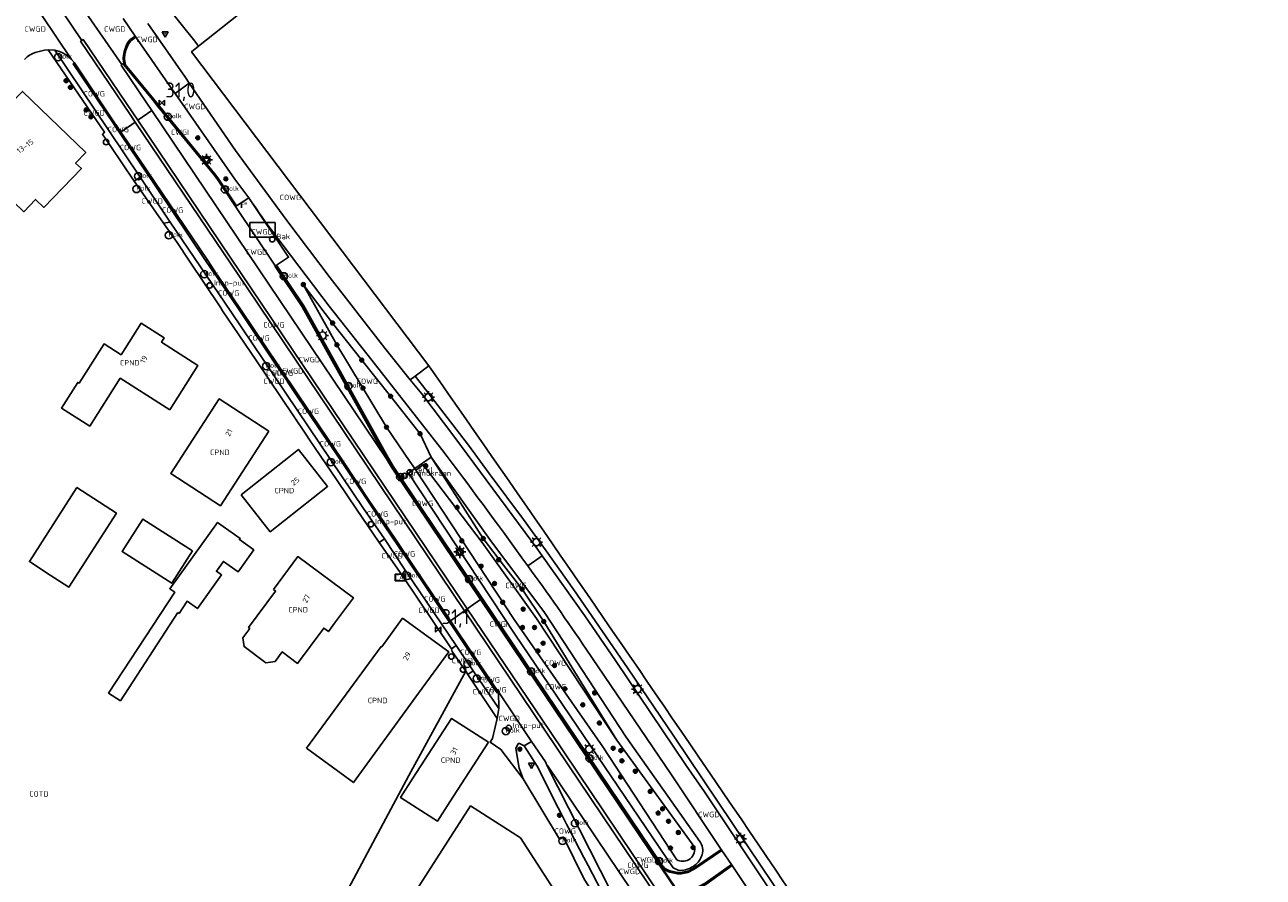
# Model space of a CAD drawing. Header units: metres. Extents: x 159597 to 163409, y 443622 to 446014.
# Tile 33 of 68: x 161433 to 161639, y 444549 to 444690. Entities that reach past the tile are written whole.
import ezdxf
from ezdxf.enums import TextEntityAlignment as Align

# ---------------------------------------------------------------- set-up
doc = ezdxf.new("R2010")
doc.units = ezdxf.units.M
doc.header["$LTSCALE"] = 4
doc.layers.get('0').update_dxf_attribs({"linetype": 'CONTINUOUS'})
for name, color, linetype in [('COTD', 7, 'CONTINUOUS'), ('COWG', 7, 'CONTINUOUS'), ('CPND', 7, 'CONTINUOUS'), ('CWGD', 7, 'CONTINUOUS'), ('CWGI', 7, 'CONTINUOUS'), ('G_BTD', 3, 'CONTINUOUS'), ('G_OTD', 32, 'CONTINUOUS'), ('G_OWG', 6, 'CONTINUOUS'), ('G_PND', 1, 'CONTINUOUS'), ('G_WGD', 7, 'CONTINUOUS'), ('G_WGI', 1, 'CONTINUOUS'), ('LWGI', 7, 'CONTINUOUS'), ('NAR', 7, 'CONTINUOUS'), ('PPALHM', 10, 'CONTINUOUS'), ('PVGO', 102, 'CONTINUOUS')]:
    doc.layers.add(name, color=color, linetype=linetype)
for name, color, linetype, true_color in [('PBAK', 7, 'CONTINUOUS', 0xbd2877), ('PBRD', 7, 'CONTINUOUS', 0xbd2877), ('PKST', 7, 'CONTINUOUS', 0xbd2877), ('PPAL', 7, 'CONTINUOUS', 0xbd2877), ('PPUT', 7, 'CONTINUOUS', 0xbd2877), ('PSTM', 7, 'CONTINUOUS', 0xde7233)]:
    doc.layers.add(name, color=color, linetype=linetype, true_color=true_color)
doc.styles.add('ISO', font='ISO')
doc.styles.get("Standard").update_dxf_attribs({"font": 'ISO'})

# ---------------------------------------------------------------- blocks, each defined once
blk = doc.blocks.new('verkeersteller')
at = {"color": 0}
blk.add_circle((0, 0), 0.45, dxfattribs=at)
blk = doc.blocks.new('boom')
at = {"color": 0}
for radius in [0.315, 0.225, 0.135]:
    blk.add_circle((0, 0), radius, dxfattribs=at)
blk = doc.blocks.new('verklikker')
at = {"color": 0}
blk.add_circle((0, 0), 0.45, dxfattribs=at)
at = {"color": 0, "style": 'ISO'}
blk.add_attdef('VERKLIKKER', (0.7, 0), '', height=0.9, dxfattribs=at)
blk = doc.blocks.new('lichtmast')
at = {"color": 0}
for p, q in [((-0.6, 0), (-1, 0)), ((-0.71, 0.71), (-0.42, 0.42)), ((0, 0.6), (0, 1)), ((0.42, 0.42), (0.71, 0.71)), ((0.6, 0), (1, 0)), ((-0.42, -0.42), (-0.71, -0.71)), ((0, -0.6), (0, -1)), ((0.42, -0.42), (0.71, -0.71))]:
    blk.add_line(p, q, dxfattribs=at)
blk.add_circle((0, 0), 0.6, dxfattribs=at)
blk = doc.blocks.new('haltepaal')
at = {"linetype": 'ByBlock', "lineweight": -2}
h = blk.add_hatch(color=0, dxfattribs=at)
h.dxf.hatch_style = 1
h.paths.add_polyline_path([(0.15, 0.45), (0.45, 0.45), (0.45, 0.8), (-0.15, 0.8), (-0.15, -0.1), (0, -0.1, -0.414214), (-0.1, 0, -1), (0.1, 0, -0.414214), (0, -0.1), (0.15, -0.1)])
h.paths.add_polyline_path([(0.15, 0.5), (0.15, 0.75), (0.4, 0.75), (0.4, 0.5)], flags=16)
at = {"linetype": 'ByBlock', "lineweight": -2, "true_color": 0x681648}
h = blk.add_hatch(color=219, dxfattribs=at)
h.dxf.hatch_style = 1
h.paths.add_polyline_path([(0.1, 0, 1), (-0.1, 0, 1)])
at = {"color": 0, "linetype": 'ByBlock', "lineweight": -2}
blk.add_attdef('HALTEPAAL', (0.5, 0.35), '', height=0.5, dxfattribs=at)
blk = doc.blocks.new('strooikist')
at = {"color": 0}
blk.add_circle((0, 0), 0.45, dxfattribs=at)
at = {"color": 0, "style": 'ISO'}
blk.add_attdef('STROOIKIST', (0.7, 0), '', height=0.9, dxfattribs=at)
blk = doc.blocks.new('abri')
at = {"color": 0}
for p, q in [((-2.1, 1.2), (2.1, 1.2)), ((-2.1, -1.2), (-2.1, 1.2)), ((2.1, 1.2), (2.1, -1.2)), ((2.1, -1.2), (-2.1, -1.2))]:
    blk.add_line(p, q, dxfattribs=at)
at = {"color": 0, "linetype": 'Continuous', "style": 'ISO', "flags": 2}
blk.add_attdef('ABRI', text='', height=0.8, dxfattribs=at).set_placement((0, 0), align=Align.MIDDLE_CENTER)
blk = doc.blocks.new('kolk')
at = {"color": 0}
blk.add_circle((0, 0), 0.6, dxfattribs=at)
at = {"color": 0, "linetype": 'Continuous', "style": 'ISO'}
blk.add_attdef('KOLK', (-0.04, -0.26), '', height=0.8, dxfattribs=at)
blk = doc.blocks.new('verkeersbord')
at = {"color": 0}
for p, q in [((0.5, 0.32), (-0.5, 0.32)), ((-0.5, 0.32), (0, -0.6)), ((0, -0.6), (0.5, 0.32))]:
    blk.add_line(p, q, dxfattribs=at)
blk = doc.blocks.new('klok')
at = {"color": 0}
blk.add_circle((0, 0), 0.45, dxfattribs=at)
at = {"style": 'ISO'}
blk.add_attdef('KLOK', (0.7, 0), '', height=0.9, dxfattribs=at)
blk = doc.blocks.new('schk-cai')
at = {"color": 0}
for p, q in [((0.86, 0.56), (-0.86, 0.56)), ((-0.86, 0.56), (-0.86, -0.56)), ((0.86, -0.56), (0.86, 0.56)), ((-0.86, -0.56), (0.86, -0.56))]:
    blk.add_line(p, q, dxfattribs=at)
at = {"color": 0, "linetype": 'Continuous', "style": 'ISO'}
blk.add_attdef('CAI', text='', height=0.8, dxfattribs=at).set_placement((-0.02, -0.03), align=Align.MIDDLE_CENTER)
blk = doc.blocks.new('verkeersbord-pl')
at = {"linetype": 'Continuous'}
blk.add_circle((0, 0), 0.03, dxfattribs=at)
blk = doc.blocks.new('brandkraan')
at = {"color": 0}
blk.add_circle((0, 0), 0.45, dxfattribs=at)
at = {"color": 0, "style": 'ISO'}
blk.add_attdef('BRANDKRAAN', (0.7, 0), '', height=0.9, dxfattribs=at)
blk = doc.blocks.new('kilometerpaal')
at = {"color": 0}
for p, q in [((-0.44, 0.44), (0.44, -0.44)), ((-0.44, -0.44), (-0.44, 0.44)), ((0.44, 0.44), (-0.44, -0.44)), ((0.44, -0.44), (0.44, 0.44))]:
    blk.add_line(p, q, dxfattribs=at)
at = {"color": 0, "style": 'ISO'}
blk.add_attdef('KILOMETERPAAL', (0.59, 0.87), '', height=2.5, dxfattribs=at)

msp = doc.modelspace()

# ---------------------------------------------------------------- linework, layer by layer
at = {"layer": 'G_BTD', "linetype": 'Continuous', "transparency": 33554687}
msp.add_lwpolyline([(161461.894, 444686.482), (161510.279, 444724.812)], dxfattribs=at)
at = {"layer": 'G_OTD', "linetype": 'Continuous', "transparency": 33554687}
for points in [[(161441.71, 444613.213), (161448.27, 444608.993), (161440.371, 444596.715), (161437.266, 444598.713), (161433.812, 444600.935), (161441.71, 444613.213)], [(161458.439, 444592.479), (161448.935, 444577.836), (161446.955, 444579.121), (161457.933, 444595.845), (161457.128, 444596.423), (161465.052, 444607.456), (161468.81, 444604.757), (161468.696, 444604.598), (161471.077, 444602.891), (161468.45, 444599.227), (161466.028, 444600.964), (161464.867, 444599.344), (161465.716, 444598.735), (161461.698, 444593.141), (161459.981, 444594.374), (161458.668, 444592.351), (161458.439, 444592.479)], [(161460.885, 444602.736), (161457.435, 444597.341), (161449.208, 444602.603), (161452.658, 444607.998), (161460.885, 444602.736)], [(161463.698, 444503.291), (161480.018, 444533.897), (161490.83, 444554.29), (161496.802, 444565.435), (161506.267, 444582.764)]]:
    msp.add_lwpolyline(points, dxfattribs=at)
at = {"layer": 'G_OWG', "linetype": 'Continuous', "transparency": 33554687}
for points in [[(161456.522, 444693.259), (161461.262, 444687.333), (161461.894, 444686.482)], [(161500.162, 444633.406), (161460.743, 444685.57), (161461.894, 444686.482)], [(161448.073, 444673.596), (161447.877, 444673.488)], [(161449.259, 444671.8), (161449.091, 444671.679)], [(161452.068, 444667.665), (161451.877, 444667.552)], [(161463.055, 444650.933), (161463.303, 444651.07)], [(161500.551, 444618.268), (161498.686, 444622.168), (161493.8, 444628.386), (161488.993, 444634.377), (161484.168, 444640.538), (161479.299, 444646.921), (161484.88, 444636.918), (161493.107, 444623.24), (161496.985, 444617.575), (161497.839, 444616.37)], [(161468.748, 444642.538), (161468.961, 444642.673)], [(161475.123, 444633.542), (161474.891, 444633.396)], [(161500.162, 444633.406), (161497.859, 444631.723)], [(161500.555, 444632.885), (161500.162, 444633.406)], [(161497.859, 444631.723), (161497.051, 444631.132)], [(161497.859, 444631.723), (161499.098, 444630.195), (161506.708, 444620.247), (161510.181, 444615.582), (161515.857, 444607.926), (161519.631, 444602.731), (161524.227, 444596.248), (161533.161, 444583.322), (161540.85, 444571.945), (161555.44, 444550.247), (161567.718, 444532.05), (161577.336, 444517.884), (161582.926, 444509.586), (161589.89, 444499.249), (161598.544, 444486.448), (161606.31, 444474.971), (161618.114, 444457.495), (161631.152, 444438.17), (161638.719, 444427.034)], [(161478.351, 444628.308), (161478.567, 444628.45)], [(161481.719, 444623.326), (161481.924, 444623.462)], [(161485.848, 444617.648), (161485.652, 444617.528)], [(161500.551, 444618.268), (161497.839, 444616.37)], [(161545.128, 444554.475), (161532.911, 444571.806), (161519.336, 444592.481), (161510.262, 444604.623), (161500.551, 444618.268)], [(161531.364, 444571.333), (161528.88, 444575.356), (161523.464, 444584.128), (161519.225, 444590.993), (161515.618, 444596.357), (161512.55, 444600.377), (161509.189, 444604.782), (161505.409, 444610.691), (161500.551, 444618.268)], [(161497.839, 444616.37), (161496.761, 444615.615), (161514.421, 444588.876), (161540.743, 444550.095), (161541.577, 444549.754), (161542.227, 444549.703)], [(161498.011, 444616.127), (161497.839, 444616.37)], [(161531.364, 444571.333), (161518.016, 444591.482), (161508.998, 444604.118), (161499.214, 444617.009), (161498.011, 444616.127)], [(161498.011, 444616.127), (161514.34, 444591.355), (161529.016, 444570.184), (161541.332, 444551.451)], [(161490.102, 444610.863), (161490.286, 444610.997)], [(161493.114, 444606.882), (161492.917, 444606.719)], [(161499.265, 444597.728), (161499.064, 444597.59)], [(161506.078, 444592.793), (161506.515, 444593.102)], [(161504.734, 444589.168), (161504.936, 444589.288)], [(161509.462, 444582.64), (161509.221, 444582.488)], [(161511.131, 444580.142), (161510.892, 444580.007)], [(161544.299, 444553.492), (161531.364, 444571.333)], [(161515.826, 444564.875), (161521.861, 444554.896), (161522.485, 444555.231), (161525.962, 444548.232), (161530.24, 444541.56)]]:
    msp.add_lwpolyline(points, dxfattribs=at)
for points in [[(161591.428, 444499.764, 0.0049199), (161500.555, 444632.885)], [(161545.128, 444554.475, -0.2411851), (161545.554, 444552.303)], [(161543.265, 444551.458, 0.3089005), (161544.299, 444553.492)], [(161544.258, 444550.505, 0.150532), (161545.554, 444552.303)], [(161543.265, 444551.458, -0.2540079), (161541.332, 444551.451)], [(161542.227, 444549.703, 0.1321519), (161544.258, 444550.505)]]:
    msp.add_lwpolyline(points, format="xyb", dxfattribs=at)
at = {"layer": 'G_PND', "linetype": 'Continuous', "transparency": 33554687}
for points in [[(161430.677, 444676.506), (161422.844, 444668.409), (161423.065, 444668.195), (161419.256, 444663.847), (161419.154, 444663.92), (161411.664, 444653.455), (161418.806, 444648.344), (161426.295, 444658.809), (161425.891, 444659.098), (161429.138, 444662.321), (161429.361, 444662.105), (161429.509, 444662.258), (161432.862, 444659.016), (161434.84, 444661.062), (161436.22, 444659.728), (161442.433, 444666.156), (161441.479, 444667.078), (161443.165, 444668.823), (161432.662, 444678.975), (161430.468, 444676.708), (161430.677, 444676.506)], [(161457.109, 444626.124), (161461.796, 444633.476), (161455.745, 444637.334), (161456.204, 444638.054), (161452.367, 444640.501), (161449.032, 444635.271), (161446.21, 444637.072), (161442.046, 444630.548), (161441.847, 444630.675), (161439.142, 444626.431), (161443.84, 444623.436), (161448.893, 444631.362), (161457.109, 444626.124)], [(161473.579, 444622.589), (161465.322, 444627.949), (161457.279, 444615.558), (161465.535, 444610.198), (161473.579, 444622.589)], [(161468.957, 444612.022), (161478.485, 444619.557), (161483.333, 444613.427), (161473.806, 444605.891), (161468.957, 444612.022)], [(161474.342, 444596.307), (161478.378, 444601.767), (161487.612, 444594.941), (161484.66, 444590.948), (161483.465, 444589.331), (161482.698, 444589.901), (161478.352, 444584.051), (161475.786, 444585.958), (161474.598, 444584.359), (161473.07, 444584.157), (161469.463, 444586.837), (161469.267, 444588.318), (161470.395, 444589.837), (161470.201, 444589.981), (161474.687, 444596.052), (161474.342, 444596.307)], [(161479.814, 444569.966), (161492.243, 444586.84), (161492.321, 444586.783), (161495.794, 444591.535), (161503.448, 444585.941), (161498.451, 444579.105), (161487.608, 444564.269), (161479.814, 444569.966)], [(161510.039, 444570.966), (161503.641, 444561.06), (161501.574, 444557.859), (161495.448, 444561.778), (161497.501, 444564.988), (161503.915, 444574.921), (161510.039, 444570.966)], [(161517.93, 444520.985), (161519.695, 444519.851), (161522.008, 444523.452), (161520.258, 444524.576), (161527.641, 444536.073), (161515.352, 444555.072), (161507.066, 444560.393), (161469.04, 444501.176), (161470.862, 444500), (161494.58, 444484.7), (161517.93, 444520.985)]]:
    msp.add_lwpolyline(points, dxfattribs=at)
at = {"layer": 'G_WGD', "linetype": 'Continuous', "transparency": 33554687}
for points in [[(161440.803, 444684.296), (161430.832, 444699.125)], [(161442.519, 444687.443), (161436.11, 444696.986)], [(161443.247, 444691.981), (161449.142, 444683.447)], [(161451.35, 444688.156), (161449.371, 444691.096)], [(161453.494, 444690.264), (161459.711, 444681.285), (161460.367, 444680.33)], [(161451.797, 444674.176), (161450.966, 444675.408), (161442.724, 444687.578), (161442.519, 444687.443)], [(161450.508, 444687.533), (161451.35, 444688.156)], [(161451.35, 444688.156), (161451.476, 444687.975)], [(161451.476, 444687.975), (161457.268, 444679.643), (161457.998, 444678.602)], [(161435.67, 444685.682), (161436.298, 444685.81), (161436.935, 444685.888)], [(161436.935, 444685.888), (161438.024, 444685.793)], [(161436.935, 444685.888), (161446.295, 444672.191), (161445.953, 444671.848), (161446.283, 444671.367), (161447.329, 444669.847), (161451.199, 444664.077)], [(161438.024, 444685.793), (161446.866, 444672.645), (161452.179, 444664.759)], [(161442.519, 444687.443), (161442.314, 444687.308), (161450.557, 444675.135), (161451.393, 444673.898)], [(161440.803, 444684.296), (161441.273, 444683.712)], [(161441.273, 444683.712), (161441.067, 444683.543), (161447.877, 444673.488)], [(161448.073, 444673.596), (161441.273, 444683.712)], [(161449.142, 444683.447), (161449.053, 444683.354), (161453.332, 444676.999), (161454.146, 444675.792)], [(161449.142, 444683.447), (161449.468, 444683.66)], [(161449.468, 444683.66), (161449.478, 444683.367), (161454.236, 444677.606), (161455.154, 444676.486), (161464.376, 444665.229), (161464.913, 444664.522), (161468.042, 444659.884)], [(161457.998, 444678.602), (161460.367, 444680.33)], [(161460.367, 444680.33), (161468.025, 444669.182), (161476.584, 444657.558), (161483.766, 444648.03), (161492.808, 444636.366), (161497.051, 444631.132)], [(161457.998, 444678.602), (161467.949, 444664.412), (161470.249, 444661.319)], [(161451.797, 444674.176), (161454.146, 444675.792)], [(161494.025, 444616.656), (161493.102, 444618.025), (161454.146, 444675.792)], [(161449.091, 444671.679), (161447.948, 444673.382), (161447.877, 444673.488)], [(161448.073, 444673.596), (161448.133, 444673.507), (161448.973, 444672.233)], [(161451.393, 444673.898), (161448.973, 444672.233)], [(161506.078, 444592.793), (161469.988, 444646.373), (161451.393, 444673.898)], [(161506.515, 444593.102), (161451.797, 444674.176)], [(161449.259, 444671.8), (161448.973, 444672.233)], [(161451.877, 444667.552), (161449.091, 444671.679)], [(161452.068, 444667.665), (161449.259, 444671.8)], [(161463.055, 444650.933), (161451.877, 444667.552)], [(161463.303, 444651.07), (161452.068, 444667.665)], [(161451.199, 444664.077), (161452.179, 444664.759)], [(161456.104, 444657.119), (161451.495, 444663.671), (161451.199, 444664.077)], [(161457.205, 444657.291), (161452.179, 444664.759)], [(161474.868, 444650.118), (161476.857, 444651.452), (161470.246, 444661.317), (161468.226, 444660.004)], [(161468.042, 444659.884), (161468.226, 444660.004)], [(161474.685, 444649.996), (161468.042, 444659.884)], [(161456.104, 444657.119), (161457.205, 444657.291)], [(161491.882, 444604.112), (161488.109, 444609.644), (161486.634, 444611.849), (161484.815, 444614.565), (161480.333, 444621.155), (161479.713, 444622.066), (161471.52, 444634.236), (161468.566, 444638.568), (161465.902, 444642.555), (161465.594, 444643.039), (161460.272, 444650.965), (161458.365, 444653.886), (161456.104, 444657.119)], [(161492.777, 444604.706), (161489.298, 444609.773), (161467.286, 444642.472), (161457.205, 444657.291)], [(161502.315, 444619.539), (161490.704, 444634.376), (161483.614, 444643.328), (161475.969, 444653.384)], [(161463.055, 444650.933), (161464.732, 444648.469)], [(161463.303, 444651.07), (161464.959, 444648.592)], [(161464.83, 444648.346), (161464.732, 444648.469)], [(161465.04, 444648.479), (161464.959, 444648.592)], [(161468.961, 444642.673), (161465.04, 444648.479)], [(161474.868, 444650.118), (161474.768, 444650.052), (161474.685, 444649.996)], [(161474.685, 444649.996), (161479.191, 444643.26), (161493.018, 444618.364), (161494.025, 444616.656)], [(161468.748, 444642.538), (161464.83, 444648.346)], [(161468.748, 444642.538), (161474.891, 444633.396)], [(161468.961, 444642.673), (161475.123, 444633.542)], [(161476.599, 444630.935), (161474.891, 444633.396)], [(161476.782, 444631.071), (161475.123, 444633.542)], [(161476.664, 444630.789), (161476.599, 444630.935)], [(161478.351, 444628.308), (161476.664, 444630.789)], [(161476.883, 444630.922), (161476.782, 444631.071)], [(161478.567, 444628.45), (161476.883, 444630.922)], [(161497.051, 444631.132), (161498.973, 444628.761), (161504.484, 444621.544), (161518.2, 444603.02), (161518.985, 444601.908)], [(161478.351, 444628.308), (161481.719, 444623.326)], [(161478.567, 444628.45), (161481.924, 444623.462)], [(161481.719, 444623.326), (161485.652, 444617.528)], [(161481.924, 444623.462), (161485.848, 444617.648)], [(161490.102, 444610.863), (161485.652, 444617.528)], [(161490.286, 444610.997), (161485.848, 444617.648)], [(161508.812, 444594.724), (161494.025, 444616.656)], [(161490.102, 444610.863), (161492.917, 444606.719)], [(161490.286, 444610.997), (161493.114, 444606.882)], [(161499.064, 444597.59), (161492.917, 444606.719)], [(161499.265, 444597.728), (161493.114, 444606.882)], [(161491.882, 444604.112), (161492.777, 444604.706)], [(161495.673, 444598.755), (161491.882, 444604.112)], [(161496.228, 444599.534), (161492.777, 444604.706)], [(161516.589, 444600.216), (161515.879, 444601.187)], [(161518.985, 444601.908), (161516.589, 444600.216)], [(161518.985, 444601.908), (161526.042, 444591.916), (161531.12, 444584.556), (161542.907, 444567.117), (161545.925, 444562.753), (161559.304, 444542.629), (161571.027, 444525.46), (161576.685, 444517.075)], [(161495.673, 444598.755), (161496.228, 444599.534)], [(161504.677, 444586.991), (161496.228, 444599.534)], [(161503.923, 444586.455), (161495.673, 444598.755)], [(161502.978, 444591.764), (161499.064, 444597.59)], [(161503.2, 444591.924), (161499.265, 444597.728)], [(161506.515, 444593.102), (161508.73, 444594.666), (161508.812, 444594.724)], [(161506.515, 444593.102), (161520.269, 444572.724), (161563.658, 444508.283)], [(161538.642, 444550.479), (161508.812, 444594.724)], [(161502.978, 444591.764), (161503.043, 444591.649)], [(161503.043, 444591.649), (161503.503, 444590.975), (161504.734, 444589.168)], [(161503.2, 444591.924), (161503.273, 444591.791)], [(161503.273, 444591.791), (161503.716, 444591.125)], [(161506.078, 444592.793), (161503.716, 444591.125)], [(161504.936, 444589.288), (161503.716, 444591.125)], [(161506.078, 444592.793), (161563.206, 444507.978)], [(161509.221, 444582.488), (161504.734, 444589.168)], [(161509.462, 444582.64), (161504.936, 444589.288)], [(161503.923, 444586.455), (161504.677, 444586.991)], [(161507.505, 444582.827), (161504.677, 444586.991)], [(161506.267, 444582.764), (161504.005, 444586.02), (161503.923, 444586.455)], [(161548.695, 444553.152), (161540.356, 444565.738), (161526.268, 444586.421)], [(161506.267, 444582.764), (161506.637, 444582.231)], [(161506.637, 444582.231), (161507.505, 444582.827)], [(161511.761, 444576.561), (161507.505, 444582.827)], [(161511.131, 444580.142), (161509.462, 444582.64)], [(161511.475, 444574.919), (161506.637, 444582.231)], [(161510.892, 444580.007), (161509.221, 444582.488)], [(161510.892, 444580.007), (161511.465, 444579.176), (161511.689, 444579.341)], [(161511.131, 444580.142), (161511.689, 444579.341)], [(161511.689, 444579.341), (161511.761, 444576.561)], [(161511.689, 444579.341), (161517.189, 444571.103)], [(161511.761, 444576.561), (161511.475, 444574.919)], [(161511.475, 444574.919), (161510.702, 444571.572), (161510.353, 444570.948), (161512.116, 444569.772), (161515.826, 444564.875)], [(161515.826, 444564.875), (161515.135, 444566.655), (161514.591, 444569.902), (161514.981, 444570.743), (161515.175, 444570.778), (161515.978, 444570.366)], [(161515.978, 444570.366), (161517.189, 444571.103)], [(161515.978, 444570.366), (161518.135, 444566.995)], [(161517.189, 444571.103), (161519.498, 444567.686), (161519.788, 444567.049)], [(161549.81, 444522.628), (161519.847, 444567.103), (161519.788, 444567.049)], [(161549.81, 444522.628), (161539.224, 444533.166), (161530.396, 444546.225), (161519.788, 444567.049)], [(161543.4, 444549.43), (161544.491, 444550.048), (161548.817, 444552.969)], [(161548.817, 444552.969), (161548.695, 444553.152)], [(161550.417, 444550.665), (161548.817, 444552.969)], [(161543.687, 444542.993), (161538.642, 444550.479)], [(161550.417, 444550.665), (161546.025, 444547.558), (161545.011, 444547.032), (161544.334, 444546.389)], [(161550.539, 444550.482), (161550.417, 444550.665)], [(161550.539, 444550.482), (161556.89, 444540.959)], [(161540.149, 444549.4), (161541.188, 444549.156)]]:
    msp.add_lwpolyline(points, dxfattribs=at)
for points in [[(161449.748, 444686.197, -0.1165276), (161450.508, 444687.533)], [(161433.938, 444685.043, -0.057061), (161435.67, 444685.682)], [(161438.024, 444685.793, -0.1506673), (161440.803, 444684.296)], [(161449.468, 444683.66, -0.1513865), (161449.748, 444686.197)], [(161433.009, 444684.257, -0.1032187), (161433.938, 444685.043)], [(161475.969, 444653.384, -0.0183848), (161470.249, 444661.319)], [(161515.879, 444601.187, 0.0062051), (161502.315, 444619.539)], [(161526.268, 444586.421, 0.0088719), (161516.589, 444600.216)], [(161529.466, 444545.005, -0.005496), (161518.135, 444566.995)], [(161538.642, 444550.479, 0.034024), (161539.033, 444550.077)], [(161539.033, 444550.077, 0.1320484), (161540.149, 444549.4)], [(161541.188, 444549.156, 0.1057323), (161543.4, 444549.43)]]:
    msp.add_lwpolyline(points, format="xyb", dxfattribs=at)
at = {"layer": 'G_WGI', "linetype": 'Continuous', "transparency": 33554687}
for points in [[(161450.656, 444687.368), (161451.476, 444687.975)], [(161468.226, 444660.004), (161465.092, 444664.65), (161464.549, 444665.365), (161454.419, 444677.729), (161449.695, 444683.449), (161449.687, 444683.685)], [(161538.818, 444550.612), (161508.992, 444594.851), (161494.211, 444616.773), (161493.209, 444618.473), (161479.379, 444643.375), (161474.868, 444650.118)], [(161548.695, 444553.152), (161544.375, 444550.235), (161543.309, 444549.631)], [(161544.497, 444546.24), (161545.14, 444546.851), (161546.14, 444547.37), (161550.539, 444550.482)], [(161541.223, 444549.374), (161540.205, 444549.613)]]:
    msp.add_lwpolyline(points, dxfattribs=at)
for points in [[(161449.687, 444683.685, -0.1534616), (161449.955, 444686.122)], [(161449.955, 444686.122, -0.1165175), (161450.656, 444687.368)], [(161538.818, 444550.612, 0.0356778), (161539.192, 444550.229)], [(161540.205, 444549.613, -0.1306266), (161539.192, 444550.229)], [(161543.309, 444549.631, -0.1039841), (161541.223, 444549.374)]]:
    msp.add_lwpolyline(points, format="xyb", dxfattribs=at)
at = {"layer": 'LWGI', "transparency": 33554687}
for points in [[(161493.102, 444618.025), (161492.931, 444618.314), (161479.106, 444643.208), (161474.602, 444649.94), (161474.685, 444649.996)], [(161508.73, 444594.666), (161493.94, 444616.603), (161493.102, 444618.025)], [(161565.952, 444509.832), (161553.813, 444527.872), (161543.604, 444542.936), (161538.559, 444550.423), (161508.73, 444594.666)]]:
    msp.add_lwpolyline(points, dxfattribs=at)

# ---------------------------------------------------------------- block references
at = {"layer": 'PBAK', "transparency": 33554687}
msp.add_blockref('strooikist', (161474.135, 444654.442), dxfattribs=at).add_auto_attribs({'STROOIKIST': 'Bak'})
at = {"layer": 'PBRD', "transparency": 33554687}
for p in [(161456.355, 444688.565), (161463.229, 444667.596), (161505.275, 444602.536), (161517.183, 444567.181)]:
    msp.add_blockref('verkeersbord', p, dxfattribs=at)
msp.add_blockref('verklikker', (161496.986, 444615.77), dxfattribs=at).add_auto_attribs({'VERKLIKKER': 'verkl '})
at = {"layer": 'PKST', "transparency": 33554687}
msp.add_blockref('schk-cai', (161495.431, 444598.317), dxfattribs=at).add_auto_attribs({'CAI': 'CAI'})
at = {"layer": 'PPAL', "transparency": 33554687}
for name, p in [('verkeersbord-pl', (161456.355, 444688.565)), ('verkeersteller', (161446.544, 444670.558)), ('lichtmast', (161463.229, 444667.596)), ('lichtmast', (161482.507, 444638.447)), ('lichtmast', (161500.091, 444628.25)), ('lichtmast', (161518.032, 444604.182)), ('lichtmast', (161505.275, 444602.536)), ('verkeersteller', (161503.873, 444585.182)), ('verkeersteller', (161505.813, 444583.026)), ('lichtmast', (161534.808, 444579.768)), ('lichtmast', (161526.778, 444569.81)), ('verkeersbord-pl', (161517.183, 444567.181)), ('lichtmast', (161551.905, 444554.926))]:
    msp.add_blockref(name, p, dxfattribs=at)
msp.add_blockref('haltepaal', (161469.041, 444659.752), dxfattribs=at).add_auto_attribs({'HALTEPAAL': 'H'})
at = {"layer": 'PPALHM', "transparency": 33554687}
for p, values in [((161455.788, 444677.09), {'KILOMETERPAAL': '31,0'}), ((161501.671, 444589.681), {'KILOMETERPAAL': '31,1'})]:
    msp.add_blockref('kilometerpaal', p, dxfattribs=at).add_auto_attribs(values)
at = {"layer": 'PPUT', "transparency": 33554687}
for name, p, values in [('kolk', (161438.571, 444684.665), {'KOLK': 'Kolk'}), ('kolk', (161456.783, 444674.782), {'KOLK': 'Kolk'}), ('kolk', (161451.87, 444664.897), {'KOLK': 'Kolk'}), ('kolk', (161451.597, 444662.778), {'KOLK': 'Kolk'}), ('kolk', (161466.275, 444662.723), {'KOLK': 'Kolk'}), ('kolk', (161456.962, 444655.094), {'KOLK': 'Kolk'}), ('kolk', (161462.847, 444648.634), {'KOLK': 'Kolk'}), ('kolk', (161476.076, 444648.287), {'KOLK': 'Kolk'}), ('klok', (161463.745, 444646.766), {'KLOK': 'Insp-put'}), ('kolk', (161473.12, 444633.387), {'KOLK': 'Kolk'}), ('kolk', (161486.792, 444630.082), {'KOLK': 'Kolk'}), ('kolk', (161483.859, 444617.436), {'KOLK': 'Kolk'}), ('kolk', (161495.397, 444614.975), {'KOLK': 'Kolk'}), ('brandkraan', (161496.086, 444615.176), {'BRANDKRAAN': 'Brandkraan'}), ('klok', (161490.523, 444607.15), {'KLOK': 'Insp-put'}), ('kolk', (161496.566, 444598.564), {'KOLK': 'Kolk'}), ('kolk', (161506.839, 444598.035), {'KOLK': 'Kolk'}), ('kolk', (161506.544, 444583.985), {'KOLK': 'Kolk'}), ('kolk', (161517.152, 444582.686), {'KOLK': 'Kolk'}), ('kolk', (161508.093, 444581.534), {'KOLK': 'Kolk'}), ('kolk', (161512.923, 444572.811), {'KOLK': 'Kolk'}), ('klok', (161513.395, 444573.326), {'KLOK': 'Insp-put'}), ('kolk', (161526.844, 444568.288), {'KOLK': 'Kolk'}), ('kolk', (161524.417, 444557.508), {'KOLK': 'Kolk'}), ('kolk', (161522.338, 444554.599), {'KOLK': 'Kolk'}), ('kolk', (161538.388, 444551.213), {'KOLK': 'Kolk'})]:
    msp.add_blockref(name, p, dxfattribs=at).add_auto_attribs(values)
at = {"layer": 'PSTM', "transparency": 33554687}
msp.add_blockref('abri', (161472.528, 444656.002), dxfattribs=at)
at = {"layer": 'PVGO', "transparency": 33554687}
for p in [(161439.895, 444680.751), (161440.61, 444679.651), (161443.243, 444675.902), (161444.024, 444674.765), (161461.762, 444671.27), (161466.428, 444664.455), (161479.299, 444646.921), (161484.168, 444640.538), (161484.88, 444636.918), (161488.993, 444634.377), (161489.197, 444629.749), (161493.8, 444628.386), (161493.107, 444623.24), (161498.686, 444622.168), (161499.618, 444616.856), (161504.837, 444609.938), (161505.619, 444604.385), (161509.189, 444604.782), (161511.748, 444601.267), (161508.807, 444600.167), (161511.06, 444597.301), (161515.618, 444596.357), (161512.408, 444594.185), (161515.816, 444593.038), (161519.225, 444590.993), (161515.684, 444590.019), (161517.697, 444590.01), (161519.113, 444587.394), (161518.262, 444586.106), (161520.995, 444583.699), (161522.746, 444579.839), (161527.674, 444579.139), (161525.696, 444577.163), (161528.468, 444574.149), (161530.762, 444569.96), (161515.262, 444569.817), (161532.04, 444569.566), (161532.213, 444567.881), (161534.43, 444566.137), (161531.996, 444565.202), (161536.889, 444562.803), (161538.963, 444559.914), (161521.832, 444558.837), (161538.217, 444559.216), (161539.943, 444557.841), (161541.579, 444555.975), (161544.024, 444553.5), (161540.289, 444553.4)]:
    msp.add_blockref('boom', p, dxfattribs=at)

# ---------------------------------------------------------------- texts
at = {"layer": 'COTD', "transparency": 33554687, "style": 'ISO'}
msp.add_text('COTD', height=0.9, dxfattribs=at).set_placement((161435.397, 444562.389), align=Align.MIDDLE_CENTER)
at = {"layer": 'COWG', "transparency": 33554687, "style": 'ISO'}
for p in [(161444.57, 444678.589), (161448.568, 444672.653), (161450.58, 444669.664), (161477.147, 444661.388), (161457.59, 444659.284), (161466.896, 444645.507), (161474.415, 444640.233), (161471.936, 444638.03), (161475.837, 444632.256), (161489.925, 444630.873), (161480.138, 444625.891), (161483.784, 444620.494), (161487.969, 444614.264), (161491.608, 444608.86), (161499.106, 444610.592), (161496.091, 444602.229), (161514.602, 444596.977), (161501.132, 444594.743), (161507.098, 444585.881), (161521.162, 444584.124), (161510.176, 444581.321), (161521.204, 444580.168), (161511.291, 444579.67), (161522.792, 444556.219), (161534.868, 444550.546)]:
    msp.add_text('COWG', height=0.9, dxfattribs=at).set_placement(p, align=Align.MIDDLE_CENTER)
at = {"layer": 'CPND', "transparency": 33554687, "style": 'ISO'}
for p in [(161450.469, 444633.941), (161465.429, 444619.074), (161476.145, 444612.724), (161478.44, 444592.945), (161491.631, 444577.891), (161503.77, 444567.978)]:
    msp.add_text('CPND', height=0.9, dxfattribs=at).set_placement(p, align=Align.MIDDLE_CENTER)
at = {"layer": 'CWGD', "transparency": 33554687, "style": 'ISO'}
for p in [(161434.769, 444689.335), (161447.986, 444689.323), (161453.351, 444687.595), (161444.557, 444675.406), (161461.272, 444676.473), (161454.202, 444660.788), (161472.45, 444655.676), (161471.539, 444652.34), (161480.305, 444634.469), (161474.893, 444632.283), (161477.526, 444632.58), (161474.441, 444630.87), (161494.055, 444601.916), (161500.175, 444592.859), (161505.714, 444584.512), (161509.199, 444579.346), (161513.507, 444574.909), (161546.637, 444558.97), (161536.275, 444551.471), (161533.461, 444549.517)]:
    msp.add_text('CWGD', height=0.9, dxfattribs=at).set_placement(p, align=Align.MIDDLE_CENTER)
at = {"layer": 'CWGI', "transparency": 33554687, "style": 'ISO'}
for p in [(161458.811, 444672.195), (161511.751, 444590.562)]:
    msp.add_text('CWGI', height=0.9, dxfattribs=at).set_placement(p, align=Align.MIDDLE_CENTER)
at = {"layer": 'NAR', "transparency": 33554687, "style": 'ISO'}
for s, rotation, p in [('13-15', 36, (161433.094, 444669.877)), ('19', 63, (161452.796, 444634.516)), ('21', 63, (161466.931, 444622.359)), ('25', 38.3, (161477.951, 444614.275)), ('27', 63, (161479.79, 444594.797)), ('29', 63, (161496.508, 444585.246)), ('31', 63, (161504.341, 444569.508))]:
    msp.add_text(s, height=0.9, rotation=rotation, dxfattribs=at).set_placement(p, align=Align.MIDDLE_CENTER)

doc.saveas('drawing.dxf')
